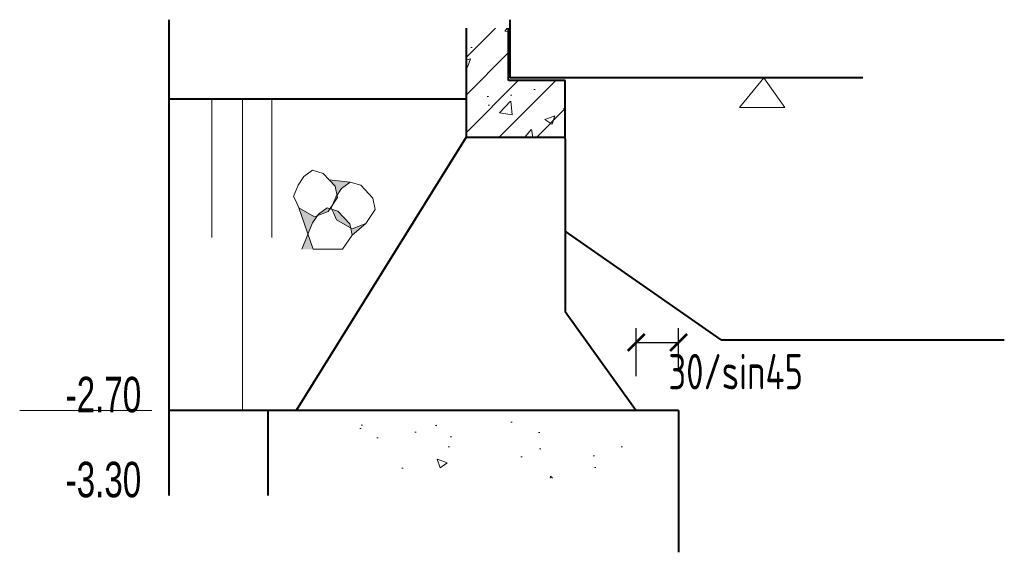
# Model space of a CAD drawing. Header units: inches. Extents: x 97745 to 142261, y 62673 to 100665.
# Tile 33 of 148: x 100817 to 101512, y 78928 to 79304. Entities that reach past the tile are written whole.
import ezdxf

# ---------------------------------------------------------------- set-up
doc = ezdxf.new("R2010")
doc.units = ezdxf.units.IN
doc.header["$MEASUREMENT"] = 0
doc.layers.get('0').update_dxf_attribs({"lineweight": 15})
doc.layers.add('BM1', color=7, linetype='Continuous', lineweight=15)
doc.layers.add('轮廓线', color=1, linetype='Continuous', lineweight=40)
doc.styles.add('HZTXT', font='tssdeng.shx', dxfattribs={"width": 0.75, "bigfont": 'hztxt.shx'})
doc.styles.get("Standard").update_dxf_attribs({"font": 'hztxt_e.shx', "width": 0.7, "bigfont": 'hztxt.shx'})
doc.dimstyles.new('3', dxfattribs={"dimtxt": 25, "dimasz": 12, "dimexe": 10, "dimexo": 30, "dimgap": 5, "dimtad": 1, "dimdec": 0, "dimzin": 0, "dimdsep": 46, "dimtxsty": 'HZTXT', "dimblk": 'ARCHTICK', "dimcen": 0, "dimclrt": 7, "dimazin": 2, "dimtfac": 1, "dimtdec": 0, "dimtix": 1, "dimtmove": 2, "dimatfit": 3, "dimfxl": 250, "dimtolj": 1, "dimtzin": 0, "dimarcsym": 0})

# ---------------------------------------------------------------- blocks, each defined once
blk = doc.blocks.new('_ArchTick')
at = {"color": 0, "linetype": 'ByBlock', "const_width": 0.15}
blk.add_lwpolyline([(-0.5, -0.5), (0.5, 0.5)], dxfattribs=at)
blk = doc.blocks.new('*D537')
at = {"color": 0, "lineweight": -2}
for p, q in [((101252.11, 79052.51), (101252.11, 79086.38)), ((101282.11, 79058.22), (101282.11, 79086.38)), ((101252.11, 79076.38), (101282.11, 79076.38))]:
    blk.add_line(p, q, dxfattribs=at)
at = {"color": 0, "lineweight": -2, "xscale": 12, "yscale": 12, "zscale": 12, "rotation": 180}
blk.add_blockref('_ArchTick', (101252.11, 79076.38), dxfattribs=at)
at = {"color": 0, "lineweight": -2, "xscale": 12, "yscale": 12, "zscale": 12}
blk.add_blockref('_ArchTick', (101282.11, 79076.38), dxfattribs=at)
at = {"color": 7, "insert": (101322.41, 79055.74), "char_height": 25, "attachment_point": 5, "style": 'HZTXT'}
blk.add_mtext('\\A1;30/sin45', dxfattribs=at)

msp = doc.modelspace()

# ---------------------------------------------------------------- hatches: boundary and pattern name
h = msp.add_hatch()
h.set_pattern_fill('ANSI31', color=256, scale=150, style=0)
h.set_pattern_definition([(45, (77782.7, -44171.726), (-13.2582521, 13.2582521), [])])
h.paths.add_polyline_path([(101162.105, 79261.215), (101162.105, 79298.215), (101132.105, 79298.215), (101132.105, 79221.215), (101202.105, 79221.215), (101202.105, 79261.215)])
h = msp.add_hatch()
h.set_pattern_fill('AR-CONC', color=256, scale=10, style=0)
h.set_pattern_definition([(50, (77782.7, -44171.726), (71.726018, -6.275213), [7.5, -82.5]), (355, (77782.7, -44171.726), (-13.875133, 75.219213), [6, -66]), (100.4514, (77788.676, -44172.25), (57.85094, 68.943954), [6.37402, -70.11421]), (46.1842, (77782.7, -44151.73), (106.724105, -16.5519), [11.25, -123.75]), (96.6356, (77791.59, -44153.1), (93.46627, 97.41179), [9.56103, -105.1713]), (351.1842, (77782.7, -44151.73), (93.46619, 97.41186), [9, -99]), (21, (77792.7, -44156.726), (59.690705, -40.26189), [7.5, -82.5]), (326, (77792.7, -44156.726), (24.331533, 72.515005), [6, -66]), (71.4514, (77797.67, -44160.08), (84.022263, 32.25305), [6.37402, -70.11421]), (37.5, (77782.7, -44171.726), (1.2159855, 33.2893854), [0, -65.2, 0, -67, 0, -66.25]), (7.5, (77782.7, -44171.726), (26.306954, 39.441171), [0, -38.2, 0, -63.7, 0, -25.25]), (327.5, (77760.4, -44171.726), (53.3822436, -2.255487), [0, -25, 0, -78, 0, -103.5]), (317.5, (77750.4, -44171.726), (58.318617, 10.010498), [0, -32.5, 0, -51.8, 0, -73.5])])
h.paths.add_polyline_path([(101162.105, 79261.215), (101162.105, 79298.215), (101132.105, 79298.215), (101132.105, 79221.215), (101202.105, 79221.215), (101202.105, 79261.215)])
h = msp.add_hatch(color=256)
h.paths.add_polyline_path([(101014.041, 79171.353), (101020.446, 79152.907), (101023.605, 79160.77), (101026.981, 79165.752), (101025.017, 79164.988)])
h.paths.add_polyline_path([(101050.459, 79157.289), (101049.882, 79160.003), (101041.375, 79169.136), (101037.172, 79170.39), (101038.367, 79167.882), (101040.64, 79162.981)])
h.paths.add_polyline_path([(101034.659, 79168.738), (101035.999, 79170.74), (101033.895, 79171.367), (101027.767, 79166.913), (101026.981, 79165.752)])
h.paths.add_polyline_path([(101039.985, 79178.981), (101037.685, 79173.258), (101041.336, 79178.71), (101040.969, 79180.434)])
h.paths.add_polyline_path([(101044.147, 79185.123), (101050.275, 79189.578), (101035.408, 79191.152), (101039.661, 79186.585), (101040.969, 79180.434)])
h.paths.add_polyline_path([(101051.617, 79156.617), (101050.459, 79157.289), (101051.556, 79152.128), (101061.259, 79160.367)])
msp.add_hatch(color=256).paths.add_polyline_path([(101016.085, 79142.178), (101020.405, 79152.929), (101024.138, 79142.178)])
h = msp.add_hatch()
h.set_pattern_fill('AR-CONC', color=256, scale=10, style=0)
h.set_pattern_definition([(130, (192290.65, -121156.985), (-71.726018, -6.275213), [7.5, -82.5]), (185, (192290.65, -121156.985), (13.875133, 75.219213), [6, -66]), (79.5486, (192284.67, -121157.51), (-57.850938, 68.943954), [6.37402, -70.11421]), (133.8158, (192290.65, -121136.985), (-106.724105, -16.5519), [11.25, -123.75]), (83.3644, (192281.75, -121138.36), (-93.46627, 97.411787), [9.56103, -105.1713]), (188.8158, (192290.65, -121136.98), (-93.466195, 97.41186), [9, -99]), (159, (192280.65, -121141.985), (-59.690705, -40.261889), [7.5, -82.5]), (214, (192280.65, -121141.985), (-24.331533, 72.515005), [6, -66]), (108.5486, (192275.674, -121145.34), (-84.022263, 32.25305), [6.37402, -70.11421]), (142.5, (192290.648, -121156.985), (-1.2159855, 33.2893854), [0, -65.2, 0, -67, 0, -66.25]), (172.5, (192290.65, -121156.985), (-26.306954, 39.441171), [0, -38.2, 0, -63.7, 0, -25.25]), (212.5, (192312.948, -121156.985), (-53.3822436, -2.2554872), [0, -25, 0, -78, 0, -103.5]), (222.5, (192322.95, -121156.985), (-58.318617, 10.010498), [0, -32.5, 0, -51.8, 0, -73.5])])
h.paths.add_polyline_path([(101031.807, 79020.506), (101031.807, 78980.506), (101242.105, 78980.506), (101242.105, 79020.506)])

# ---------------------------------------------------------------- linework, layer by layer
for p, q in [((101342.207, 79263.215), (101325.224, 79242.288)), ((101357.061, 79242.288), (101342.207, 79263.215)), ((100952.611, 79248.215), (100952.611, 79150.408)), ((100974.122, 79248.215), (100974.122, 79028.218)), ((100994.825, 79248.215), (100994.825, 79150.408)), ((101325.224, 79242.288), (101357.061, 79242.288)), ((101023.675, 79197.949), (101017.547, 79193.495)), ((101031.154, 79195.718), (101023.675, 79197.949)), ((101017.547, 79193.495), (101013.385, 79187.352)), ((101039.661, 79186.585), (101031.154, 79195.718)), ((101035.408, 79191.152), (101050.275, 79189.578)), ((101013.385, 79187.352), (101010.225, 79179.489)), ((101041.336, 79178.71), (101039.661, 79186.585)), ((101044.147, 79185.123), (101039.985, 79178.981)), ((101050.275, 79189.578), (101044.147, 79185.123)), ((101057.754, 79187.347), (101050.275, 79189.578)), ((101066.261, 79178.214), (101057.754, 79187.347)), ((101010.225, 79179.489), (101011.767, 79176.254)), ((101034.659, 79168.738), (101041.336, 79178.71)), ((101039.985, 79178.981), (101036.825, 79171.117)), ((101067.936, 79170.338), (101066.261, 79178.214)), ((101011.767, 79176.254), (101014.041, 79171.353)), ((101014.041, 79171.353), (101024.179, 79142.156)), ((101014.041, 79171.353), (101025.017, 79164.988)), ((101033.895, 79171.367), (101027.767, 79166.913)), ((101041.375, 79169.136), (101033.895, 79171.367)), ((101036.825, 79171.117), (101038.367, 79167.882)), ((101061.259, 79160.367), (101067.936, 79170.338)), ((101027.767, 79166.913), (101023.605, 79160.77)), ((101025.017, 79164.988), (101034.659, 79168.738)), ((101038.367, 79167.882), (101040.64, 79162.981)), ((101040.64, 79162.981), (101051.617, 79156.617)), ((101049.882, 79160.003), (101041.375, 79169.136)), ((101023.605, 79160.77), (101016.126, 79142.156)), ((101051.556, 79152.128), (101049.882, 79160.003)), ((101051.556, 79152.128), (101061.259, 79160.367)), ((101051.617, 79156.617), (101061.259, 79160.367)), ((101044.838, 79142.178), (101051.516, 79152.15)), ((101044.838, 79142.178), (101024.138, 79142.178)), ((100910.111, 79028.218), (100816.844, 79028.218))]:
    msp.add_line(p, q)
at = {"layer": 'BM1'}
msp.add_lwpolyline([(101202.105, 79220.215), (101202.105, 79221.215), (101132.105, 79221.215), (101012.105, 79028.218), (101252.105, 79028.218), (101202.105, 79098.218)], close=True, dxfattribs=at)
at = {"layer": '轮廓线'}
for p, q in [((100922.108, 79304.145), (100922.108, 78968.218)), ((101163.105, 79263.215), (101163.105, 79304.215)), ((101132.105, 79298.215), (101132.105, 79221.215)), ((101162.105, 79261.215), (101162.105, 79298.215)), ((101202.105, 79261.215), (101162.105, 79261.215)), ((101412.105, 79263.215), (101163.105, 79263.215)), ((101202.105, 79220.215), (101202.105, 79261.215)), ((101132.105, 79248.215), (100922.108, 79248.215)), ((101132.105, 79221.215), (101012.105, 79028.218)), ((101132.105, 79221.215), (101202.105, 79221.215)), ((101202.105, 79220.215), (101202.105, 79098.218)), ((101312.105, 79078.215), (101202.105, 79155.041)), ((101202.105, 79098.218), (101252.105, 79028.218)), ((101312.105, 79078.215), (101512.105, 79078.215)), ((101282.105, 79028.218), (100922.108, 79028.218)), ((100992.105, 79028.218), (100992.105, 78968.218)), ((101282.105, 79028.218), (101282.105, 78928.218))]:
    msp.add_line(p, q, dxfattribs=at)

# ---------------------------------------------------------------- texts
at = {"width": 0.7}
for s, p in [('-2.70', (100849.311, 79027.094)), ('-3.30', (100849.311, 78967.094))]:
    msp.add_text(s, height=25, dxfattribs=at).set_placement(p)

# ---------------------------------------------------------------- dimensions: what is measured, and where the dimension line sits
dim = msp.add_linear_dim(base=(101282.105, 79076.378), p1=(101252.105, 79022.508), p2=(101282.105, 79028.218), text='<>/sin45', dimstyle='3')
dim.commit()
dim.dimension.update_dxf_attribs({"geometry": '*D537', "text_midpoint": (101322.412, 79055.738), "dimtype": 160})

doc.saveas('drawing.dxf')
